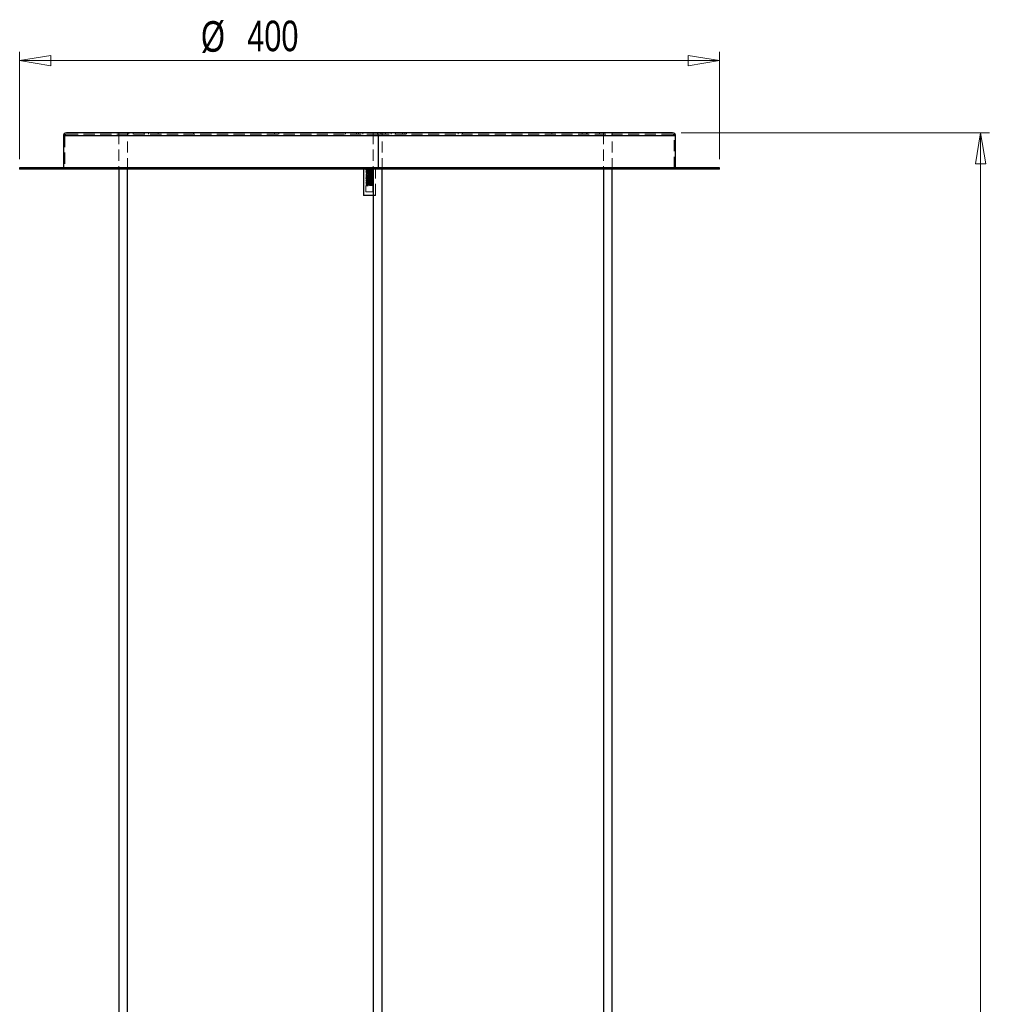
# Model space of a CAD drawing. Header units: millimetres. Extents: x 373 to 928, y 275 to 747.
# Tile 79 of 117: x 640 to 751, y 436 to 548. Entities that reach past the tile are written whole.
import ezdxf

# ---------------------------------------------------------------- set-up
doc = ezdxf.new("R2010")
doc.units = ezdxf.units.MM
doc.linetypes.add('HIDDEN', pattern=[1.905, 1.27, -0.635])
doc.styles.add('SLDTEXTSTYLE0', font='TXT', dxfattribs={"width": 0.75})
doc.dimstyles.new('SLDDIMSTYLE0', dxfattribs={"dimtxt": 3.5, "dimasz": 3.556, "dimexe": 0, "dimexo": 0.0625, "dimgap": 0.875, "dimtad": 1, "dimdec": 0, "dimlfac": 5, "dimrnd": 1e-09, "dimzin": 12, "dimdsep": 46, "dimtxsty": 'SLDTEXTSTYLE0', "dimblk1": 'CLOSED', "dimblk2": 'CLOSED', "dimsah": 1, "dimcen": 0.09, "dimadec": 0, "dimazin": 3, "dimtfac": 1, "dimtdec": 0, "dimtofl": 0, "dimtmove": 0, "dimatfit": 3, "dimldrblk": 'CLOSED', "dimfxl": 0, "dimfrac": 2, "dimtolj": 1, "dimtzin": 12, "dimarcsym": 0})

# ---------------------------------------------------------------- blocks, each defined once
blk = doc.blocks.new('_Closed')
at = {"color": 0, "linetype": 'ByBlock', "lineweight": -2}
for p, q in [((-1, 0.166667), (0, 0)), ((-1, 0.166667), (-1, -0.166667)), ((0, 0), (-1, -0.166667)), ((0, 0), (-1, 0))]:
    blk.add_line(p, q, dxfattribs=at)
blk = doc.blocks.new('_D')
at = {"color": 7, "linetype": 'Continuous', "lineweight": 0}
for p, q in [((715.47, 535.2), (750.7, 535.2)), ((749.7, 535.2), (749.7, 275.23)), ((668.67, 275.23), (750.7, 275.23))]:
    blk.add_line(p, q, dxfattribs=at)
at = {"color": 7, "linetype": 'Continuous', "lineweight": 18, "xscale": 3.556, "yscale": 3.556}
for p, rotation in [((749.7, 535.2, -1.63), 90.0000000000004), ((749.7, 275.23, -1.63), 270.0000000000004)]:
    blk.add_blockref('_Closed', p, dxfattribs=dict(at, rotation=rotation))
at = {"color": 7, "linetype": 'Continuous', "lineweight": 18, "insert": (745.19, 417.73), "char_height": 3.5, "attachment_point": 1, "rotation": 90, "style": 'SLDTEXTSTYLE0'}
blk.add_mtext('1300', dxfattribs=at)
blk = doc.blocks.new('_D_1')
at = {"color": 7, "linetype": 'Continuous', "lineweight": 0}
for p, q in [((639.83, 532.2), (639.83, 544.45)), ((719.83, 532.2), (719.83, 544.45)), ((719.83, 543.45), (639.83, 543.45))]:
    blk.add_line(p, q, dxfattribs=at)
at = {"color": 7, "linetype": 'Continuous', "lineweight": 18, "xscale": 3.556, "yscale": 3.556, "rotation": 180.0000000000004}
blk.add_blockref('_Closed', (639.83, 543.45, -1.63), dxfattribs=at)
at = {"color": 7, "linetype": 'Continuous', "lineweight": 18, "xscale": 3.556, "yscale": 3.556}
blk.add_blockref('_Closed', (719.83, 543.45, -1.63), dxfattribs=at)
at = {"color": 7, "linetype": 'Continuous', "lineweight": 18, "char_height": 3.5, "attachment_point": 1, "style": 'SLDTEXTSTYLE0'}
for s, insert in [('%%c', (660.57, 547.96)), ('400', (665.85, 548.02))]:
    blk.add_mtext(s, dxfattribs=dict(at, insert=insert))

msp = doc.modelspace()

# ---------------------------------------------------------------- linework, layer by layer
at = {"color": 7, "linetype": 'Continuous', "lineweight": 25}
for p, q in [((644.83, 534.84), (644.83, 531.2)), ((680.8, 535.2), (645.19, 535.2)), ((714.47, 535.2), (680.8, 535.2)), ((680.81, 534.84), (680.81, 531.2)), ((714.83, 531.2), (714.83, 534.84)), ((639.83, 531.2), (639.83, 531.04)), ((719.83, 531.2), (639.83, 531.2)), ((719.83, 531.04), (719.83, 531.2)), ((719.83, 531.04), (639.83, 531.04)), ((651.17, 531.04), (651.17, 374.5)), ((652.17, 374.5), (652.17, 531.04)), ((679.13, 531.04), (679.13, 528.08)), ((680.26, 531.04), (680.26, 432.86)), ((681.26, 432.86), (681.26, 531.04)), ((706.57, 531.04), (706.57, 394.92)), ((707.57, 394.92), (707.57, 531.04)), ((679.13, 528.08), (679.17, 528.04)), ((679.13, 528.08), (680.26, 528.08)), ((679.17, 528.04), (679.17, 528.04)), ((680.26, 528.04), (679.17, 528.04))]:
    msp.add_line(p, q, dxfattribs=at)
at = {"color": 8, "linetype": 'Continuous', "lineweight": 25}
for p, q in [((680.81, 534.84), (644.83, 534.84)), ((714.83, 534.84), (680.81, 534.84))]:
    msp.add_line(p, q, dxfattribs=at)
at = {"color": 7, "linetype": 'HIDDEN', "lineweight": 18}
for p, q in [((644.83, 534.84), (714.83, 534.84)), ((644.99, 534.84), (644.99, 531.2)), ((714.67, 534.84), (645, 534.84)), ((680.8, 535.04), (645.19, 535.04)), ((652.17, 535.18), (651.17, 535.18)), ((651.17, 535.18), (651.17, 531.04)), ((652.17, 531.04), (652.17, 535.18)), ((652.31, 535.2), (652.31, 535.04)), ((652.81, 535.04), (652.81, 535.2)), ((654.08, 535.2), (654.08, 535.04)), ((654.58, 535.04), (654.58, 535.2)), ((655.67, 535.2), (655.67, 535.04)), ((659.71, 535.04), (659.71, 535.2)), ((668.97, 535.2), (668.97, 535.04)), ((669.47, 535.04), (669.47, 535.2)), ((677.09, 535.2), (677.09, 535.04)), ((678.36, 535.2), (678.36, 535.04)), ((678.56, 535.2), (678.56, 535.04)), ((679.06, 535.04), (679.06, 535.2)), ((681.26, 535.18), (680.26, 535.18)), ((680.26, 535.18), (680.26, 531.04)), ((714.47, 535.04), (680.8, 535.04)), ((680.81, 534.84), (680.81, 531.2)), ((681.13, 535.04), (681.13, 535.2)), ((681.26, 531.04), (681.26, 535.18)), ((681.65, 535.04), (681.65, 535.2)), ((682.29, 535.2), (682.29, 535.04)), ((682.79, 535.04), (682.79, 535.2)), ((683.59, 535.2), (683.59, 535.04)), ((683.88, 535.2), (683.88, 535.04)), ((684.07, 535.2), (684.07, 535.04)), ((689.96, 535.2), (689.96, 535.04)), ((690.46, 535.04), (690.46, 535.2)), ((700.68, 535.2), (700.68, 535.04)), ((704.16, 535.2), (704.16, 535.04)), ((704.66, 535.04), (704.66, 535.2)), ((704.73, 535.04), (704.73, 535.2)), ((706.11, 535.2), (706.11, 535.04)), ((707.57, 535.18), (706.57, 535.18)), ((706.57, 535.18), (706.57, 531.04)), ((706.61, 535.04), (706.61, 535.2)), ((707.57, 531.04), (707.57, 535.18)), ((714.67, 531.2), (714.67, 534.84)), ((650.73, 531.2), (650.73, 531.04)), ((652.62, 531.04), (652.62, 531.2)), ((679.33, 531.2), (679.33, 531.04)), ((679.81, 531.2), (679.81, 531.04)), ((680.33, 531.04), (680.33, 531.2)), ((681.7, 531.04), (681.7, 531.2)), ((706.13, 531.2), (706.13, 531.04)), ((708.02, 531.04), (708.02, 531.2)), ((679.43, 530.94), (679.43, 530.93)), ((679.43, 530.8), (679.43, 530.79)), ((679.43, 530.66), (679.43, 530.65)), ((679.43, 530.52), (679.43, 530.51)), ((679.43, 530.38), (679.43, 530.37)), ((679.43, 530.24), (679.43, 530.23)), ((679.43, 530.1), (679.43, 530.09)), ((679.49, 531.04), (679.51, 531.02)), ((680.23, 530.86), (680.23, 530.87)), ((680.23, 530.72), (680.23, 530.73)), ((680.23, 530.58), (680.23, 530.59)), ((680.23, 530.44), (680.23, 530.45)), ((680.23, 530.3), (680.23, 530.31)), ((680.23, 530.16), (680.23, 530.17)), ((680.23, 530.02), (680.23, 530.03)), ((680.53, 528.08), (680.53, 531.04)), ((679.43, 529.96), (679.43, 529.95)), ((679.43, 529.82), (679.43, 529.81)), ((679.43, 529.68), (679.43, 529.67)), ((679.43, 529.54), (679.43, 529.53)), ((679.43, 529.4), (679.43, 529.39)), ((679.43, 529.26), (679.43, 529.25)), ((679.43, 529.12), (679.43, 528.44)), ((679.47, 529.24), (679.54, 529.19)), ((679.47, 529.12), (679.47, 529.24)), ((679.54, 529.16), (679.47, 529.12)), ((679.54, 529.19), (679.54, 529.16)), ((680.23, 529.88), (680.23, 529.89)), ((680.23, 529.74), (680.23, 529.75)), ((680.23, 529.6), (680.23, 529.61)), ((680.23, 529.46), (680.23, 529.47)), ((680.23, 529.32), (680.23, 529.33)), ((680.23, 528.44), (680.23, 529.19)), ((679.43, 528.44), (680.23, 528.44)), ((680.26, 528.08), (680.53, 528.08)), ((680.49, 528.04), (680.26, 528.04)), ((680.49, 528.04), (680.53, 528.08))]:
    msp.add_line(p, q, dxfattribs=at)
at = {"color": 7, "linetype": 'HIDDEN', "lineweight": 18, "flags": 128}
for points in [[(680.23, 531.02), (680.23, 531.01), (680.2, 531.01), (680.11, 531), (679.99, 530.99), (679.83, 530.98), (679.68, 530.97), (679.55, 530.96), (679.46, 530.95), (679.43, 530.94), (679.47, 530.94), (679.56, 530.93), (679.69, 530.92), (679.84, 530.91), (680, 530.9), (680.04, 530.9), (680.14, 530.89), (680.2, 530.88), (680.23, 530.87), (680.2, 530.87), (680.11, 530.86), (679.99, 530.85), (679.83, 530.84), (679.68, 530.83), (679.55, 530.82), (679.46, 530.81), (679.43, 530.8), (679.47, 530.8), (679.56, 530.79), (679.69, 530.78), (679.84, 530.77), (680, 530.76), (680.04, 530.76), (680.14, 530.75), (680.2, 530.74), (680.23, 530.73), (680.2, 530.73), (680.11, 530.72), (679.99, 530.71), (679.83, 530.7), (679.68, 530.69), (679.55, 530.68), (679.46, 530.67), (679.43, 530.66), (679.47, 530.66), (679.56, 530.65), (679.69, 530.64), (679.84, 530.63), (680, 530.62), (680.04, 530.62), (680.14, 530.61), (680.2, 530.6), (680.23, 530.59), (680.2, 530.59), (680.11, 530.58), (679.99, 530.57), (679.83, 530.56), (679.68, 530.55), (679.55, 530.54), (679.46, 530.53), (679.43, 530.52), (679.47, 530.52), (679.56, 530.51), (679.69, 530.5), (679.84, 530.49), (680, 530.48), (680.04, 530.48), (680.14, 530.47), (680.2, 530.46), (680.23, 530.45), (680.2, 530.45), (680.11, 530.44), (679.99, 530.43), (679.83, 530.42), (679.68, 530.41), (679.55, 530.4), (679.46, 530.39), (679.43, 530.38), (679.47, 530.38), (679.56, 530.37), (679.69, 530.36), (679.84, 530.35), (680, 530.34), (680.04, 530.34), (680.14, 530.33), (680.2, 530.32), (680.23, 530.31), (680.2, 530.31), (680.11, 530.3), (679.99, 530.29), (679.83, 530.28), (679.68, 530.27), (679.55, 530.26), (679.46, 530.25), (679.43, 530.24), (679.47, 530.24), (679.56, 530.23), (679.69, 530.22), (679.84, 530.21), (680, 530.2), (680.04, 530.2), (680.14, 530.19), (680.2, 530.18), (680.23, 530.17), (680.2, 530.17), (680.11, 530.16), (679.99, 530.15), (679.83, 530.14), (679.68, 530.13), (679.55, 530.12), (679.46, 530.11), (679.43, 530.1), (679.47, 530.1), (679.56, 530.09), (679.69, 530.08), (679.84, 530.07), (680, 530.06), (680.04, 530.06), (680.14, 530.05), (680.2, 530.04), (680.23, 530.03), (680.2, 530.03), (680.11, 530.02), (679.99, 530.01), (679.83, 530), (679.68, 529.99), (679.55, 529.98), (679.46, 529.97), (679.43, 529.96), (679.47, 529.96), (679.56, 529.95), (679.69, 529.94), (679.84, 529.93), (680, 529.92), (680.04, 529.92), (680.14, 529.91), (680.2, 529.9), (680.23, 529.89), (680.2, 529.89), (680.11, 529.88), (679.99, 529.87), (679.83, 529.86), (679.68, 529.85), (679.55, 529.84), (679.46, 529.83), (679.43, 529.82), (679.47, 529.82), (679.56, 529.81), (679.69, 529.8), (679.84, 529.79), (680, 529.78), (680.04, 529.78), (680.14, 529.77), (680.2, 529.76), (680.23, 529.75), (680.2, 529.75), (680.11, 529.74), (679.99, 529.73), (679.83, 529.72), (679.68, 529.71), (679.55, 529.7), (679.46, 529.69), (679.43, 529.68), (679.47, 529.68), (679.56, 529.67), (679.69, 529.66), (679.84, 529.65), (680, 529.64), (680.04, 529.64), (680.14, 529.63), (680.2, 529.62), (680.23, 529.61), (680.2, 529.61), (680.11, 529.6), (679.99, 529.59), (679.83, 529.58), (679.68, 529.57), (679.55, 529.56), (679.46, 529.55), (679.43, 529.54), (679.47, 529.54), (679.56, 529.53), (679.69, 529.52), (679.84, 529.51), (680, 529.5), (680.04, 529.5), (680.14, 529.49), (680.2, 529.48), (680.23, 529.47), (680.2, 529.47), (680.11, 529.46), (679.99, 529.45), (679.83, 529.44), (679.68, 529.43), (679.55, 529.42), (679.46, 529.41), (679.43, 529.4), (679.47, 529.4), (679.56, 529.39), (679.69, 529.38), (679.84, 529.37), (680, 529.36), (680.04, 529.36), (680.14, 529.35), (680.2, 529.34), (680.23, 529.33), (680.2, 529.33), (680.11, 529.32), (679.99, 529.31), (679.83, 529.3), (679.68, 529.29), (679.55, 529.28), (679.46, 529.27), (679.43, 529.26), (679.47, 529.26), (679.56, 529.25), (679.69, 529.24), (679.84, 529.23), (680, 529.22), (680.04, 529.22), (680.14, 529.21), (680.2, 529.2), (680.23, 529.19), (680.2, 529.19), (680.11, 529.18), (679.99, 529.17), (679.83, 529.16), (679.68, 529.15), (679.55, 529.14), (679.46, 529.13), (679.43, 529.12), (679.47, 529.12), (679.47, 529.12), (679.47, 529.12)], [(680.23, 531), (680.23, 531), (680.2, 530.99), (680.14, 530.98), (680.07, 530.98), (679.98, 530.97), (679.87, 530.96), (679.77, 530.96), (679.67, 530.95), (679.58, 530.95), (679.51, 530.94), (679.46, 530.93), (679.44, 530.93), (679.44, 530.92), (679.47, 530.92), (679.53, 530.91), (679.61, 530.91), (679.74, 530.9), (679.87, 530.89), (680, 530.88), (680.12, 530.87), (680.21, 530.86), (680.23, 530.86), (680.2, 530.85), (680.14, 530.84), (680.07, 530.84), (679.98, 530.83), (679.87, 530.82), (679.77, 530.82), (679.67, 530.81), (679.58, 530.81), (679.51, 530.8), (679.46, 530.79), (679.44, 530.79), (679.44, 530.78), (679.47, 530.78), (679.53, 530.77), (679.61, 530.77), (679.74, 530.76), (679.87, 530.75), (680, 530.74), (680.12, 530.73), (680.21, 530.72), (680.23, 530.72), (680.2, 530.71), (680.14, 530.7), (680.07, 530.7), (679.98, 530.69), (679.87, 530.68), (679.77, 530.68), (679.67, 530.67), (679.58, 530.67), (679.51, 530.66), (679.46, 530.65), (679.44, 530.65), (679.44, 530.64), (679.47, 530.64), (679.53, 530.63), (679.61, 530.63), (679.74, 530.62), (679.87, 530.61), (680, 530.6), (680.12, 530.59), (680.21, 530.58), (680.23, 530.58), (680.2, 530.57), (680.14, 530.56), (680.07, 530.56), (679.98, 530.55), (679.87, 530.54), (679.77, 530.54), (679.67, 530.53), (679.58, 530.53), (679.51, 530.52), (679.46, 530.51), (679.44, 530.51), (679.44, 530.5), (679.47, 530.5), (679.53, 530.49), (679.61, 530.49), (679.74, 530.48), (679.87, 530.47), (680, 530.46), (680.12, 530.45), (680.21, 530.44), (680.23, 530.44), (680.2, 530.43), (680.14, 530.42), (680.07, 530.42), (679.98, 530.41), (679.87, 530.4), (679.77, 530.4), (679.67, 530.39), (679.58, 530.39), (679.51, 530.38), (679.46, 530.37), (679.44, 530.37), (679.44, 530.36), (679.47, 530.36), (679.53, 530.35), (679.61, 530.35), (679.74, 530.34), (679.87, 530.33), (680, 530.32), (680.12, 530.31), (680.21, 530.3), (680.23, 530.3), (680.2, 530.29), (680.14, 530.28), (680.07, 530.28), (679.98, 530.27), (679.87, 530.26), (679.77, 530.26), (679.67, 530.25), (679.58, 530.25), (679.51, 530.24), (679.46, 530.23), (679.44, 530.23), (679.44, 530.22), (679.47, 530.22), (679.53, 530.21), (679.61, 530.21), (679.74, 530.2), (679.87, 530.19), (680, 530.18), (680.12, 530.17), (680.21, 530.16), (680.23, 530.16), (680.2, 530.15), (680.14, 530.14), (680.07, 530.14), (679.98, 530.13), (679.87, 530.12), (679.77, 530.12), (679.67, 530.11), (679.58, 530.11), (679.51, 530.1), (679.46, 530.09), (679.44, 530.09), (679.44, 530.08), (679.47, 530.08), (679.53, 530.07), (679.61, 530.07), (679.74, 530.06), (679.87, 530.05), (680, 530.04), (680.12, 530.03), (680.21, 530.02), (680.23, 530.02), (680.2, 530.01), (680.14, 530), (680.07, 530), (679.98, 529.99), (679.87, 529.98), (679.77, 529.98), (679.67, 529.97), (679.58, 529.97), (679.51, 529.96), (679.46, 529.95), (679.44, 529.95), (679.44, 529.94), (679.47, 529.94), (679.53, 529.93), (679.61, 529.93), (679.74, 529.92), (679.87, 529.91), (680, 529.9), (680.12, 529.89), (680.21, 529.88), (680.23, 529.88), (680.2, 529.87), (680.14, 529.86), (680.07, 529.86), (679.98, 529.85), (679.87, 529.84), (679.77, 529.84), (679.67, 529.83), (679.58, 529.83), (679.51, 529.82), (679.46, 529.81), (679.44, 529.81), (679.44, 529.8), (679.47, 529.8), (679.53, 529.79), (679.61, 529.79), (679.74, 529.78), (679.87, 529.77), (680, 529.76), (680.12, 529.75), (680.21, 529.74), (680.23, 529.74), (680.2, 529.73), (680.14, 529.72), (680.07, 529.72), (679.98, 529.71), (679.87, 529.7), (679.77, 529.7), (679.67, 529.69), (679.58, 529.69), (679.51, 529.68), (679.46, 529.67), (679.44, 529.67), (679.44, 529.66), (679.47, 529.66), (679.53, 529.65), (679.61, 529.65), (679.74, 529.64), (679.87, 529.63), (680, 529.62), (680.12, 529.61), (680.21, 529.6), (680.23, 529.6), (680.2, 529.59), (680.14, 529.58), (680.07, 529.58), (679.98, 529.57), (679.87, 529.56), (679.77, 529.56), (679.67, 529.55), (679.58, 529.55), (679.51, 529.54), (679.46, 529.53), (679.44, 529.53), (679.44, 529.52), (679.47, 529.52), (679.53, 529.51), (679.61, 529.51), (679.74, 529.5), (679.87, 529.49), (680, 529.48), (680.12, 529.47), (680.21, 529.46), (680.23, 529.46), (680.2, 529.45), (680.14, 529.44), (680.07, 529.44), (679.98, 529.43), (679.87, 529.42), (679.77, 529.42), (679.67, 529.41), (679.58, 529.41), (679.51, 529.4), (679.46, 529.39), (679.44, 529.39), (679.44, 529.38), (679.47, 529.38), (679.53, 529.37), (679.61, 529.37), (679.74, 529.36), (679.87, 529.35), (680, 529.34), (680.12, 529.33), (680.21, 529.32), (680.23, 529.32), (680.2, 529.31), (680.14, 529.3), (680.07, 529.3), (679.98, 529.29), (679.87, 529.28), (679.77, 529.28), (679.67, 529.27), (679.58, 529.27), (679.51, 529.26), (679.46, 529.25), (679.44, 529.25), (679.44, 529.24), (679.47, 529.24), (679.47, 529.24)], [(679.52, 531.02), (679.54, 531.01), (679.61, 531.01), (679.71, 531), (679.84, 530.99), (679.97, 530.98), (680.07, 530.97), (680.14, 530.96), (680.16, 530.95), (680.13, 530.94), (680.08, 530.94), (680.02, 530.93), (679.95, 530.93), (679.87, 530.92), (679.78, 530.91), (679.7, 530.91), (679.63, 530.9), (679.57, 530.9), (679.53, 530.89), (679.51, 530.88), (679.54, 530.87), (679.61, 530.87), (679.71, 530.86), (679.84, 530.85), (679.97, 530.84), (680.07, 530.83), (680.14, 530.82), (680.16, 530.81), (680.13, 530.8), (680.08, 530.8), (680.02, 530.79), (679.95, 530.79), (679.87, 530.78), (679.78, 530.77), (679.7, 530.77), (679.63, 530.76), (679.57, 530.76), (679.53, 530.75), (679.51, 530.74), (679.54, 530.73), (679.61, 530.73), (679.71, 530.72), (679.84, 530.71), (679.97, 530.7), (680.07, 530.69), (680.14, 530.68), (680.16, 530.67), (680.13, 530.66), (680.08, 530.66), (680.02, 530.65), (679.95, 530.65), (679.87, 530.64), (679.78, 530.63), (679.7, 530.63), (679.63, 530.62), (679.57, 530.62), (679.53, 530.61), (679.51, 530.6), (679.54, 530.59), (679.61, 530.59), (679.71, 530.58), (679.84, 530.57), (679.97, 530.56), (680.07, 530.55), (680.14, 530.54), (680.16, 530.53), (680.13, 530.52), (680.08, 530.52), (680.02, 530.51), (679.95, 530.51), (679.87, 530.5), (679.78, 530.49), (679.7, 530.49), (679.63, 530.48), (679.57, 530.48), (679.53, 530.47), (679.51, 530.46), (679.54, 530.45), (679.61, 530.45), (679.71, 530.44), (679.84, 530.43), (679.97, 530.42), (680.07, 530.41), (680.14, 530.4), (680.16, 530.39), (680.13, 530.38), (680.08, 530.38), (680.02, 530.37), (679.95, 530.37), (679.87, 530.36), (679.78, 530.35), (679.7, 530.35), (679.63, 530.34), (679.57, 530.34), (679.53, 530.33), (679.51, 530.32), (679.54, 530.31), (679.61, 530.31), (679.71, 530.3), (679.84, 530.29), (679.97, 530.28), (680.07, 530.27), (680.14, 530.26), (680.16, 530.25), (680.13, 530.24), (680.08, 530.24), (680.02, 530.23), (679.95, 530.23), (679.87, 530.22), (679.78, 530.21), (679.7, 530.21), (679.63, 530.2), (679.57, 530.2), (679.53, 530.19), (679.51, 530.18), (679.54, 530.17), (679.61, 530.17), (679.71, 530.16), (679.84, 530.15), (679.97, 530.14), (680.07, 530.13), (680.14, 530.12), (680.16, 530.11), (680.13, 530.1), (680.08, 530.1), (680.02, 530.09), (679.95, 530.09), (679.87, 530.08), (679.78, 530.07), (679.7, 530.07), (679.63, 530.06), (679.57, 530.06), (679.53, 530.05), (679.51, 530.04), (679.54, 530.03), (679.61, 530.03), (679.71, 530.02), (679.84, 530.01), (679.97, 530), (680.07, 529.99), (680.14, 529.98), (680.16, 529.97), (680.13, 529.96), (680.08, 529.96), (680.02, 529.95), (679.95, 529.95), (679.87, 529.94), (679.78, 529.93), (679.7, 529.93), (679.63, 529.92), (679.57, 529.92), (679.53, 529.91), (679.51, 529.9), (679.54, 529.89), (679.61, 529.89), (679.71, 529.88), (679.84, 529.87), (679.97, 529.86), (680.07, 529.85), (680.14, 529.84), (680.16, 529.83), (680.13, 529.82), (680.08, 529.82), (680.02, 529.81), (679.95, 529.81), (679.87, 529.8), (679.78, 529.79), (679.7, 529.79), (679.63, 529.78), (679.57, 529.78), (679.53, 529.77), (679.51, 529.76), (679.54, 529.75), (679.61, 529.75), (679.71, 529.74), (679.84, 529.73), (679.97, 529.72), (680.07, 529.71), (680.14, 529.7), (680.16, 529.69), (680.13, 529.68), (680.08, 529.68), (680.02, 529.67), (679.95, 529.67), (679.87, 529.66), (679.78, 529.65), (679.7, 529.65), (679.63, 529.64), (679.57, 529.64), (679.53, 529.63), (679.51, 529.62), (679.54, 529.61), (679.61, 529.61), (679.71, 529.6), (679.84, 529.59), (679.97, 529.58), (680.07, 529.57), (680.14, 529.56), (680.16, 529.55), (680.13, 529.54), (680.08, 529.54), (680.02, 529.53), (679.95, 529.53), (679.87, 529.52), (679.78, 529.51), (679.7, 529.51), (679.63, 529.5), (679.57, 529.5), (679.53, 529.49), (679.51, 529.48), (679.54, 529.47), (679.61, 529.47), (679.71, 529.46), (679.84, 529.45), (679.97, 529.44), (680.07, 529.43), (680.14, 529.42), (680.16, 529.41), (680.13, 529.4), (680.08, 529.4), (680.02, 529.39), (679.95, 529.39), (679.87, 529.38), (679.78, 529.37), (679.7, 529.37), (679.63, 529.36), (679.57, 529.36), (679.53, 529.35), (679.51, 529.34), (679.54, 529.33), (679.61, 529.33), (679.71, 529.32), (679.84, 529.31), (679.97, 529.3), (680.07, 529.29), (680.14, 529.28), (680.16, 529.27), (680.13, 529.26), (680.08, 529.26), (680.02, 529.25), (679.95, 529.25), (679.87, 529.24), (679.78, 529.23), (679.7, 529.23), (679.63, 529.22), (679.57, 529.22), (679.53, 529.21), (679.51, 529.2), (679.54, 529.19), (679.54, 529.19), (679.54, 529.19)], [(679.52, 530.99), (679.51, 530.99), (679.54, 530.98), (679.6, 530.97), (679.69, 530.96), (679.8, 530.96), (679.91, 530.95), (680.01, 530.94), (680.1, 530.93), (680.15, 530.92), (680.16, 530.92), (680.13, 530.91), (680.07, 530.9), (679.98, 530.89), (679.87, 530.89), (679.75, 530.88), (679.65, 530.87), (679.57, 530.86), (679.52, 530.85), (679.51, 530.85), (679.54, 530.84), (679.61, 530.83), (679.7, 530.82), (679.81, 530.82), (679.92, 530.81), (680.02, 530.8), (680.1, 530.79), (680.15, 530.78), (680.16, 530.78), (680.13, 530.77), (680.06, 530.76), (679.97, 530.75), (679.86, 530.74), (679.74, 530.74), (679.64, 530.73), (679.56, 530.72), (679.52, 530.71), (679.51, 530.71), (679.54, 530.7), (679.61, 530.69), (679.71, 530.68), (679.82, 530.67), (679.93, 530.67), (680.03, 530.66), (680.11, 530.65), (680.15, 530.64), (680.16, 530.64), (680.12, 530.63), (680.05, 530.62), (679.96, 530.61), (679.85, 530.6), (679.73, 530.6), (679.64, 530.59), (679.56, 530.58), (679.52, 530.57), (679.51, 530.57), (679.55, 530.56), (679.62, 530.55), (679.71, 530.54), (679.83, 530.53), (679.94, 530.53), (680.04, 530.52), (680.11, 530.51), (680.15, 530.5), (680.15, 530.5), (680.12, 530.49), (680.05, 530.48), (679.95, 530.47), (679.84, 530.46), (679.73, 530.46), (679.63, 530.45), (679.55, 530.44), (679.52, 530.43), (679.51, 530.42), (679.55, 530.42), (679.63, 530.41), (679.72, 530.4), (679.83, 530.39), (679.95, 530.39), (680.04, 530.38), (680.12, 530.37), (680.15, 530.36), (680.15, 530.35), (680.11, 530.35), (680.04, 530.34), (679.94, 530.33), (679.83, 530.32), (679.72, 530.31), (679.62, 530.31), (679.55, 530.3), (679.51, 530.29), (679.52, 530.28), (679.56, 530.28), (679.63, 530.27), (679.73, 530.26), (679.84, 530.25), (679.96, 530.24), (680.05, 530.24), (680.12, 530.23), (680.16, 530.22), (680.15, 530.21), (680.11, 530.21), (680.03, 530.2), (679.93, 530.19), (679.82, 530.18), (679.71, 530.17), (679.62, 530.17), (679.55, 530.16), (679.51, 530.15), (679.52, 530.14), (679.56, 530.14), (679.64, 530.13), (679.74, 530.12), (679.85, 530.11), (679.96, 530.1), (680.06, 530.1), (680.12, 530.09), (680.16, 530.08), (680.15, 530.07), (680.1, 530.06), (680.02, 530.06), (679.92, 530.05), (679.81, 530.04), (679.7, 530.03), (679.61, 530.03), (679.54, 530.02), (679.51, 530.01), (679.52, 530), (679.57, 529.99), (679.65, 529.99), (679.75, 529.98), (679.86, 529.97), (679.97, 529.96), (680.06, 529.96), (680.13, 529.95), (680.16, 529.94), (680.15, 529.93), (680.1, 529.92), (680.02, 529.92), (679.92, 529.91), (679.8, 529.9), (679.69, 529.89), (679.6, 529.89), (679.54, 529.88), (679.51, 529.87), (679.52, 529.86), (679.57, 529.85), (679.65, 529.85), (679.76, 529.84), (679.87, 529.83), (679.98, 529.82), (680.07, 529.82), (680.13, 529.81), (680.16, 529.8), (680.14, 529.79), (680.09, 529.78), (680.01, 529.78), (679.91, 529.77), (679.79, 529.76), (679.68, 529.75), (679.6, 529.75), (679.53, 529.74), (679.51, 529.73), (679.53, 529.72), (679.58, 529.71), (679.66, 529.71), (679.77, 529.7), (679.88, 529.69), (679.99, 529.68), (680.08, 529.67), (680.14, 529.67), (680.16, 529.66), (680.14, 529.65), (680.09, 529.64), (680, 529.64), (679.9, 529.63), (679.78, 529.62), (679.68, 529.61), (679.59, 529.6), (679.53, 529.6), (679.51, 529.59), (679.53, 529.58), (679.58, 529.57), (679.67, 529.57), (679.77, 529.56), (679.89, 529.55), (680, 529.54), (680.08, 529.53), (680.14, 529.53), (680.16, 529.52), (680.14, 529.51), (680.08, 529.5), (679.99, 529.49), (679.89, 529.49), (679.77, 529.48), (679.67, 529.47), (679.58, 529.46), (679.53, 529.46), (679.51, 529.45), (679.53, 529.44), (679.59, 529.43), (679.68, 529.42), (679.78, 529.42), (679.9, 529.41), (680, 529.4), (680.09, 529.39), (680.14, 529.39), (680.16, 529.38), (680.14, 529.37), (680.07, 529.36), (679.99, 529.35), (679.88, 529.35), (679.76, 529.34), (679.66, 529.33), (679.58, 529.32), (679.52, 529.31), (679.51, 529.31), (679.53, 529.3), (679.6, 529.29), (679.69, 529.28), (679.79, 529.28), (679.91, 529.27), (680.01, 529.26), (680.09, 529.25), (680.15, 529.24), (680.16, 529.24), (680.13, 529.23), (680.07, 529.22), (679.98, 529.21), (679.87, 529.21), (679.76, 529.2), (679.65, 529.19), (679.57, 529.18), (679.52, 529.17), (679.51, 529.17), (679.54, 529.16), (679.54, 529.16)]]:
    msp.add_lwpolyline(points, dxfattribs=at)
at = {"color": 7, "linetype": 'Continuous', "lineweight": 25}
for centre, radius, start, end in [((645.19, 534.84), 0.36, 90, 180), ((677.58, 534.93), 3.23, 358.4046, 4.7961), ((714.47, 534.84), 0.36, 0, 90)]:
    msp.add_arc(centre, radius, start, end, dxfattribs=at)
at = {"color": 7, "linetype": 'HIDDEN', "lineweight": 18}
for centre, radius, start, end in [((645.19, 534.84), 0.2, 90, 180), ((679.01, 534.89), 1.79, 358.4046, 4.7961), ((714.47, 534.84), 0.2, 0, 90)]:
    msp.add_arc(centre, radius, start, end, dxfattribs=at)
for points, knots in [([(679.51, 530.99), (679.5, 530.98), (679.47, 530.97), (679.45, 530.95), (679.44, 530.95)], [0, 0, 0, 0, 0.499803, 1, 1, 1, 1]), ([(679.44, 530.93), (679.45, 530.92), (679.47, 530.9), (679.5, 530.89), (679.51, 530.88)], [0, 0, 0, 0, 0.500272, 1, 1, 1, 1]), ([(679.51, 530.85), (679.5, 530.84), (679.47, 530.83), (679.45, 530.81), (679.44, 530.81)], [0, 0, 0, 0, 0.499888, 1, 1, 1, 1]), ([(679.44, 530.79), (679.45, 530.78), (679.47, 530.76), (679.5, 530.75), (679.51, 530.74)], [0, 0, 0, 0, 0.5003569, 1, 1, 1, 1]), ([(679.51, 530.71), (679.5, 530.7), (679.47, 530.69), (679.45, 530.67), (679.44, 530.67)], [0, 0, 0, 0, 0.499973, 1, 1, 1, 1]), ([(679.44, 530.65), (679.45, 530.64), (679.47, 530.62), (679.5, 530.61), (679.51, 530.6)], [0, 0, 0, 0, 0.5004417, 1, 1, 1, 1]), ([(679.51, 530.57), (679.5, 530.56), (679.47, 530.55), (679.45, 530.53), (679.44, 530.53)], [0, 0, 0, 0, 0.500057, 1, 1, 1, 1]), ([(679.44, 530.51), (679.45, 530.5), (679.47, 530.48), (679.5, 530.47), (679.51, 530.46)], [0, 0, 0, 0, 0.500527, 1, 1, 1, 1]), ([(679.51, 530.43), (679.5, 530.42), (679.47, 530.41), (679.45, 530.39), (679.44, 530.39)], [0, 0, 0, 0, 0.500142, 1, 1, 1, 1]), ([(679.44, 530.37), (679.45, 530.36), (679.47, 530.34), (679.5, 530.33), (679.51, 530.32)], [0, 0, 0, 0, 0.5006118, 1, 1, 1, 1]), ([(679.51, 530.29), (679.5, 530.28), (679.47, 530.27), (679.45, 530.25), (679.44, 530.25)], [0, 0, 0, 0, 0.5002265, 1, 1, 1, 1]), ([(679.44, 530.23), (679.45, 530.22), (679.47, 530.2), (679.5, 530.19), (679.51, 530.18)], [0, 0, 0, 0, 0.500697, 1, 1, 1, 1]), ([(679.51, 530.15), (679.5, 530.14), (679.47, 530.13), (679.45, 530.11), (679.44, 530.11)], [0, 0, 0, 0, 0.500311, 1, 1, 1, 1]), ([(679.44, 530.09), (679.45, 530.08), (679.47, 530.06), (679.5, 530.05), (679.51, 530.04)], [0, 0, 0, 0, 0.500782, 1, 1, 1, 1]), ([(679.51, 530.88), (679.51, 530.88), (679.51, 530.87), (679.51, 530.85), (679.51, 530.85)], [0, 0, 0, 0, 0.5001015, 1, 1, 1, 1]), ([(679.51, 530.74), (679.51, 530.74), (679.51, 530.73), (679.51, 530.71), (679.51, 530.71)], [0, 0, 0, 0, 0.500203, 1, 1, 1, 1]), ([(679.51, 530.6), (679.51, 530.6), (679.51, 530.59), (679.51, 530.57), (679.51, 530.57)], [0, 0, 0, 0, 0.500305, 1, 1, 1, 1]), ([(679.51, 530.46), (679.51, 530.46), (679.51, 530.45), (679.51, 530.43), (679.51, 530.43)], [0, 0, 0, 0, 0.500406, 1, 1, 1, 1]), ([(679.51, 530.32), (679.51, 530.32), (679.51, 530.31), (679.51, 530.29), (679.51, 530.29)], [0, 0, 0, 0, 0.500507, 1, 1, 1, 1]), ([(679.51, 530.18), (679.51, 530.18), (679.51, 530.17), (679.51, 530.15), (679.51, 530.15)], [0, 0, 0, 0, 0.500609, 1, 1, 1, 1]), ([(679.51, 530.04), (679.51, 530.04), (679.51, 530.03), (679.51, 530.01), (679.51, 530.01)], [0, 0, 0, 0, 0.50071, 1, 1, 1, 1]), ([(680.16, 530.95), (680.17, 530.96), (680.19, 530.97), (680.22, 530.99), (680.23, 531)], [0, 0, 0, 0, 0.499813, 1, 1, 1, 1]), ([(680.23, 530.88), (680.22, 530.88), (680.19, 530.9), (680.17, 530.91), (680.16, 530.92)], [0, 0, 0, 0, 0.500112, 1, 1, 1, 1]), ([(680.16, 530.81), (680.17, 530.82), (680.19, 530.83), (680.22, 530.85), (680.23, 530.86)], [0, 0, 0, 0, 0.499728, 1, 1, 1, 1]), ([(680.23, 530.74), (680.22, 530.74), (680.19, 530.76), (680.17, 530.77), (680.16, 530.78)], [0, 0, 0, 0, 0.5000274, 1, 1, 1, 1]), ([(680.16, 530.67), (680.17, 530.68), (680.19, 530.69), (680.22, 530.71), (680.23, 530.72)], [0, 0, 0, 0, 0.499643, 1, 1, 1, 1]), ([(680.23, 530.6), (680.22, 530.6), (680.19, 530.62), (680.17, 530.63), (680.16, 530.64)], [0, 0, 0, 0, 0.499943, 1, 1, 1, 1]), ([(680.16, 530.53), (680.17, 530.54), (680.19, 530.55), (680.22, 530.57), (680.23, 530.58)], [0, 0, 0, 0, 0.499558, 1, 1, 1, 1]), ([(680.23, 530.46), (680.22, 530.46), (680.19, 530.48), (680.17, 530.49), (680.16, 530.5)], [0, 0, 0, 0, 0.4998581, 1, 1, 1, 1]), ([(680.16, 530.39), (680.17, 530.4), (680.19, 530.41), (680.22, 530.43), (680.23, 530.44)], [0, 0, 0, 0, 0.499473, 1, 1, 1, 1]), ([(680.23, 530.32), (680.22, 530.32), (680.19, 530.34), (680.17, 530.35), (680.16, 530.36)], [0, 0, 0, 0, 0.499774, 1, 1, 1, 1]), ([(680.16, 530.25), (680.17, 530.26), (680.19, 530.27), (680.22, 530.29), (680.23, 530.3)], [0, 0, 0, 0, 0.499388, 1, 1, 1, 1]), ([(680.23, 530.18), (680.22, 530.18), (680.19, 530.2), (680.17, 530.21), (680.16, 530.22)], [0, 0, 0, 0, 0.499689, 1, 1, 1, 1]), ([(680.16, 530.11), (680.17, 530.12), (680.19, 530.13), (680.22, 530.15), (680.23, 530.16)], [0, 0, 0, 0, 0.499303, 1, 1, 1, 1]), ([(680.23, 530.04), (680.22, 530.04), (680.19, 530.06), (680.17, 530.07), (680.16, 530.08)], [0, 0, 0, 0, 0.499605, 1, 1, 1, 1]), ([(679.51, 530.01), (679.5, 530), (679.47, 529.99), (679.45, 529.97), (679.44, 529.97)], [0, 0, 0, 0, 0.500395, 1, 1, 1, 1]), ([(679.44, 529.95), (679.45, 529.94), (679.47, 529.92), (679.5, 529.91), (679.51, 529.9)], [0, 0, 0, 0, 0.500868, 1, 1, 1, 1]), ([(679.51, 529.87), (679.5, 529.86), (679.47, 529.85), (679.45, 529.83), (679.44, 529.83)], [0, 0, 0, 0, 0.5004793, 1, 1, 1, 1]), ([(679.44, 529.81), (679.45, 529.8), (679.47, 529.78), (679.5, 529.77), (679.51, 529.76)], [0, 0, 0, 0, 0.500953, 1, 1, 1, 1]), ([(679.51, 529.73), (679.5, 529.72), (679.47, 529.71), (679.45, 529.69), (679.44, 529.69)], [0, 0, 0, 0, 0.5005634, 1, 1, 1, 1]), ([(679.44, 529.67), (679.45, 529.66), (679.47, 529.64), (679.5, 529.63), (679.51, 529.62)], [0, 0, 0, 0, 0.501039, 1, 1, 1, 1]), ([(679.51, 529.59), (679.5, 529.58), (679.47, 529.57), (679.45, 529.55), (679.44, 529.55)], [0, 0, 0, 0, 0.500647, 1, 1, 1, 1]), ([(679.44, 529.53), (679.45, 529.52), (679.47, 529.5), (679.5, 529.49), (679.51, 529.48)], [0, 0, 0, 0, 0.501125, 1, 1, 1, 1]), ([(679.51, 529.45), (679.5, 529.44), (679.47, 529.43), (679.45, 529.41), (679.44, 529.41)], [0, 0, 0, 0, 0.500731, 1, 1, 1, 1]), ([(679.44, 529.39), (679.45, 529.38), (679.47, 529.36), (679.5, 529.35), (679.51, 529.34)], [0, 0, 0, 0, 0.50121, 1, 1, 1, 1]), ([(679.51, 529.31), (679.5, 529.3), (679.47, 529.29), (679.45, 529.27), (679.44, 529.27)], [0, 0, 0, 0, 0.5008148, 1, 1, 1, 1]), ([(679.44, 529.25), (679.45, 529.24), (679.47, 529.22), (679.5, 529.21), (679.51, 529.2)], [0, 0, 0, 0, 0.501296, 1, 1, 1, 1]), ([(679.51, 529.17), (679.5, 529.16), (679.47, 529.15), (679.45, 529.13), (679.44, 529.13)], [0, 0, 0, 0, 0.500898, 1, 1, 1, 1]), ([(679.51, 529.9), (679.51, 529.9), (679.51, 529.89), (679.51, 529.87), (679.51, 529.87)], [0, 0, 0, 0, 0.500812, 1, 1, 1, 1]), ([(679.51, 529.76), (679.51, 529.76), (679.51, 529.75), (679.51, 529.73), (679.51, 529.73)], [0, 0, 0, 0, 0.5009132, 1, 1, 1, 1]), ([(679.51, 529.2), (679.51, 529.2), (679.51, 529.19), (679.51, 529.17), (679.51, 529.17)], [0, 0, 0, 0, 0.501318, 1, 1, 1, 1]), ([(680.16, 529.97), (680.17, 529.98), (680.19, 529.99), (680.22, 530.01), (680.23, 530.02)], [0, 0, 0, 0, 0.499218, 1, 1, 1, 1]), ([(680.23, 529.9), (680.22, 529.9), (680.19, 529.92), (680.17, 529.93), (680.16, 529.94)], [0, 0, 0, 0, 0.499521, 1, 1, 1, 1]), ([(680.16, 529.83), (680.17, 529.84), (680.19, 529.85), (680.22, 529.87), (680.23, 529.88)], [0, 0, 0, 0, 0.499132, 1, 1, 1, 1]), ([(680.23, 529.76), (680.22, 529.76), (680.19, 529.78), (680.17, 529.79), (680.16, 529.8)], [0, 0, 0, 0, 0.499437, 1, 1, 1, 1]), ([(680.16, 529.69), (680.17, 529.7), (680.19, 529.71), (680.22, 529.73), (680.23, 529.74)], [0, 0, 0, 0, 0.499047, 1, 1, 1, 1]), ([(680.23, 529.62), (680.22, 529.62), (680.19, 529.64), (680.17, 529.65), (680.16, 529.66)], [0, 0, 0, 0, 0.499353, 1, 1, 1, 1]), ([(680.16, 529.55), (680.17, 529.56), (680.19, 529.57), (680.22, 529.59), (680.23, 529.6)], [0, 0, 0, 0, 0.498961, 1, 1, 1, 1]), ([(680.23, 529.48), (680.22, 529.48), (680.19, 529.5), (680.17, 529.51), (680.16, 529.52)], [0, 0, 0, 0, 0.499269, 1, 1, 1, 1]), ([(680.16, 529.41), (680.17, 529.42), (680.19, 529.43), (680.22, 529.45), (680.23, 529.46)], [0, 0, 0, 0, 0.498876, 1, 1, 1, 1]), ([(680.23, 529.34), (680.22, 529.34), (680.19, 529.36), (680.17, 529.37), (680.16, 529.38)], [0, 0, 0, 0, 0.499185, 1, 1, 1, 1]), ([(680.16, 529.27), (680.17, 529.28), (680.19, 529.29), (680.22, 529.31), (680.23, 529.32)], [0, 0, 0, 0, 0.4987897, 1, 1, 1, 1]), ([(680.23, 529.2), (680.22, 529.2), (680.19, 529.22), (680.17, 529.23), (680.16, 529.24)], [0, 0, 0, 0, 0.499102, 1, 1, 1, 1])]:
    msp.add_open_spline(points, degree=3, knots=knots, dxfattribs=at)

# ---------------------------------------------------------------- dimensions: what is measured, and where the dimension line sits
at = {"color": 7, "linetype": 'Continuous', "lineweight": 18}
dim = msp.add_linear_dim(base=(639.83, 543.45), p1=(719.83, 531.2), p2=(639.83, 531.2), text='%%c<>', dimstyle='SLDDIMSTYLE0', dxfattribs=at)
dim.commit()
dim.dimension.update_dxf_attribs({"geometry": '_D_1', "text_midpoint": (667.09, 543.45), "dimtype": 160})
dim = msp.add_linear_dim(base=(749.7, 275.23), p1=(714.47, 535.2), p2=(667.67, 275.23), angle=90, dimstyle='SLDDIMSTYLE0', dxfattribs=at)
dim.commit()
dim.dimension.update_dxf_attribs({"geometry": '_D', "text_midpoint": (749.7, 422.9), "dimtype": 160})

doc.saveas('drawing.dxf')
